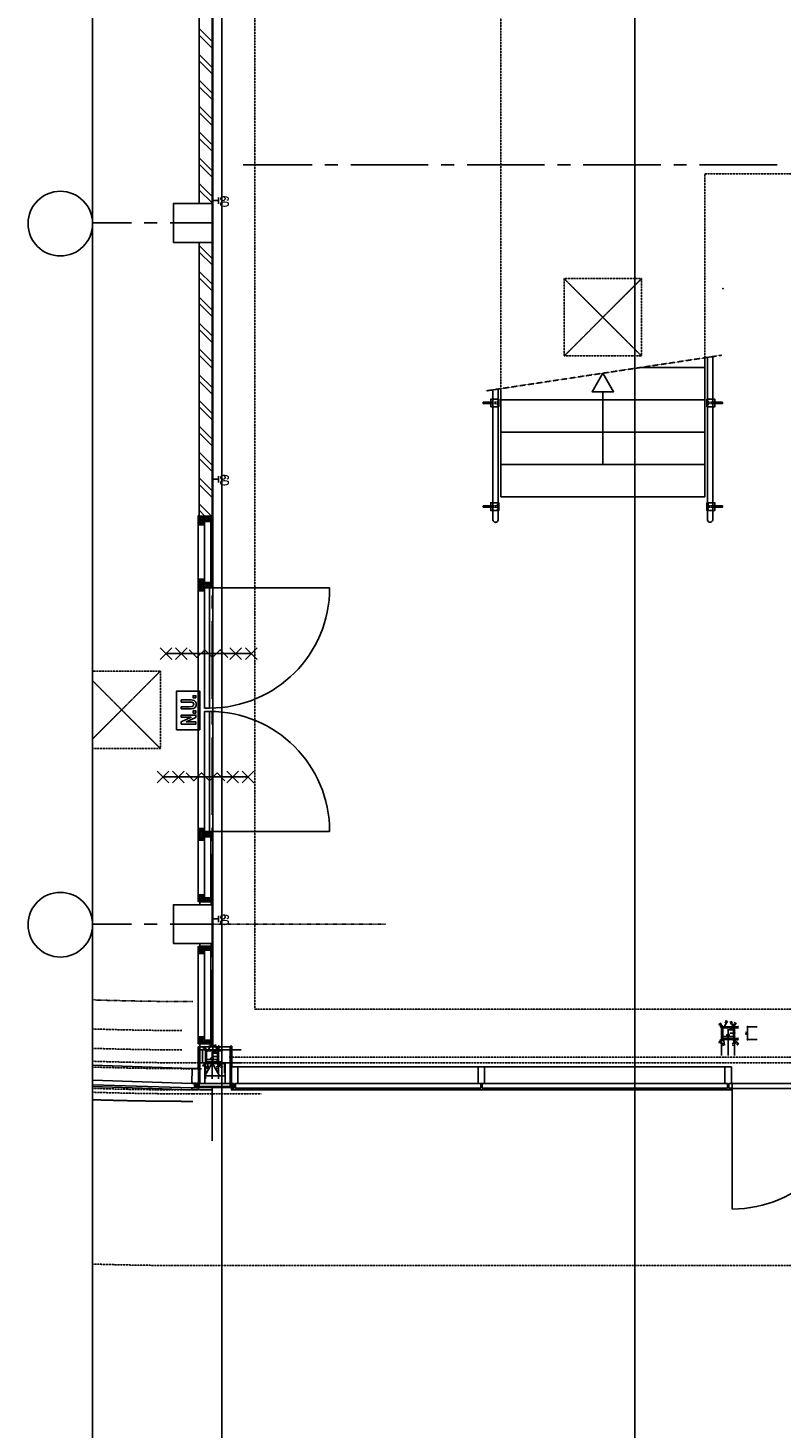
# Model space of a CAD drawing. Extents: x -66955 to 52345, y -20450 to 69550.
# Tile 10 of 94: x -66955 to -61118, y 10002 to 20845. Entities that reach past the tile are written whole.
import ezdxf
from ezdxf.enums import TextEntityAlignment as Align

# ---------------------------------------------------------------- set-up
doc = ezdxf.new("R2010")
doc.units = 0
doc.header["$MEASUREMENT"] = 0
for name, pattern in [('DASHDOT', [1, 0.5, -0.25, 0, -0.25]), ('DASHED', [0.75, 0.5, -0.25]), ('HIDDEN', [0.375, 0.25, -0.125])]:
    doc.linetypes.add(name, pattern=pattern)
for name, color, linetype in [('-E2-', 7, 'CONTINUOUS'), ('BEGGR$--16-', 7, 'CONTINUOUS'), ('BEGGR$--21-', 7, 'CONTINUOUS'), ('BEGGR$--22-', 7, 'CONTINUOUS'), ('BEGGR$--24-', 7, 'CONTINUOUS'), ('BEGGR$--27-', 7, 'CONTINUOUS'), ('BEGGR$--28-', 7, 'CONTINUOUS'), ('BEGGR$--31-', 7, 'CONTINUOUS'), ('BEGGR$--32-', 7, 'CONTINUOUS'), ('BEGGR$--44-', 7, 'CONTINUOUS'), ('BEGGR$--E5-', 7, 'CONTINUOUS'), ('BEGGR$--E6-', 7, 'CONTINUOUS'), ('BEGGR$--E7-', 7, 'CONTINUOUS'), ('BEGGR--28-', 7, 'CONTINUOUS'), ('STRAMIEN--E3-', 7, 'CONTINUOUS'), ('STRAMIEN--E7-', 7, 'CONTINUOUS')]:
    doc.layers.add(name, color=color, linetype=linetype)
doc.styles.add('ROMANS', font='ROMANS', dxfattribs={"height": 0.2})
doc.styles.add('txt', font='TXT', dxfattribs={"height": 0.2})

# ---------------------------------------------------------------- blocks, each defined once
blk = doc.blocks.new('*O0')
at = {"layer": '-E2-', "color": 7, "linetype": 'CONTINUOUS'}
for points in [[(42000, -89500), (42000, 0), (-76800, 0), (-76800, -89500)], [(-75800, -1000), (41000, -1000), (41000, -79500), (-75800, -79500), (-75800, -1000)], [(41000, -1000), (-75800, -1000), (-75800, -79500), (41000, -79500)]]:
    blk.add_lwpolyline(points, close=True, dxfattribs=at)
blk = doc.blocks.new('A0100S')
at = {"layer": '-E2-', "color": 7, "linetype": 'CONTINUOUS'}
blk.add_blockref('*O0', (-42000, 89500), dxfattribs=at)
blk = doc.blocks.new('*O592')
at = {"layer": 'BEGGR$--E6-', "color": 7, "linetype": 'CONTINUOUS'}
for p, q in [((-375.02, -45), (-285.02, 45)), ((-285.02, -45), (-375.02, 45)), ((-330.02, 0), (330, 0)), ((-255.02, -45), (-165.02, 45)), ((-165.02, -45), (-255.02, 45)), ((164.98, -45), (255, 45)), ((254.98, -45), (164.98, 45)), ((285, -45), (375, 45)), ((375, -45), (285, 45))]:
    blk.add_line(p, q, dxfattribs=at)
blk.add_lwpolyline([(-150.02, 30), (-90.02, -30), (-30.02, 30.02), (29.98, -30), (89.98, 30), (149.98, -30)], dxfattribs=at)
blk = doc.blocks.new('*O635')
at = {"layer": 'BEGGR$--E6-', "color": 7, "linetype": 'CONTINUOUS'}
for points in [[(90, -150), (90, 150), (-90.01, 150), (-90.01, -150)], [(59.99, 97.38), (60, 113.76), (38.18, 113.76), (38.18, 97.4)], [(-53.49, 12.28), (7.17, 12.28), (23.94, 12.7), (36.02, 13.98), (42.5, 15.8), (48.64, 18.86), (54.09, 23.2), (58.41, 28.94), (61.25, 36.82), (62.16, 47.68), (61.32, 56.96), (58.73, 64.24), (54.71, 69.96), (49.46, 74.4), (42.98, 77.6), (35.18, 79.64), (23.73, 80.66), (6.26, 81.02), (-53.49, 81.02), (-53.49, 64.66), (9.43, 64.64), (28.75, 63.86), (34.13, 62.24), (38.54, 59.04), (41.54, 54.08), (42.55, 47.2), (41.47, 40.24), (38.29, 34.98), (33.4, 31.34), (27.09, 29.36), (8.09, 28.66), (-53.51, 28.66)], [(60, -105.56), (60, -89.18), (-14.59, -89.18), (60, -54.48), (60, -36.8), (-53.51, -36.8), (-53.49, -53.18), (22.23, -53.18), (-53.51, -88.42), (-53.51, -105.56)], [(60, -20.44), (59.99, -4.08), (38.18, -4.08), (38.18, -20.44)]]:
    blk.add_lwpolyline(points, close=True, dxfattribs=at)
blk = doc.blocks.new('*O641')
at = {"layer": 'BEGGR$--E6-', "color": 7, "linetype": 'CONTINUOUS'}
for p, q in [((-375.02, -45), (-285.02, 45)), ((-285.02, -45), (-375.02, 45)), ((-330.02, 0), (330, 0)), ((-255.02, -45), (-165.02, 45)), ((-165.02, -45), (-255.02, 45)), ((164.98, -45), (255, 45)), ((254.98, -45), (164.98, 45)), ((285, -45), (375, 45)), ((375, -45), (285, 45))]:
    blk.add_line(p, q, dxfattribs=at)
blk.add_lwpolyline([(-150.02, 30), (-90.02, -30), (-30.02, 30.02), (29.98, -30), (89.98, 30), (149.98, -30)], dxfattribs=at)
blk = doc.blocks.new('B__DIM')
at = {"layer": 'BEGGR--28-', "color": 7, "linetype": 'CONTINUOUS'}
for p, q in [((-0.5, -0.5), (0.5, 0.5)), ((-0.5, 0), (0.5, 0)), ((0, 0.5), (0, -0.5))]:
    blk.add_line(p, q, dxfattribs=at)
blk = doc.blocks.new('B28KOK')
at = {"layer": 'BEGGR--28-', "color": 7, "linetype": 'CONTINUOUS'}
for p, q in [((-174, 50), (-24, 50)), ((-174, 0), (26, 0)), ((-42, 37), (-92, 27)), ((-48, 44), (-79, 62)), ((-13, 50), (-51, 50)), ((-13, 42), (-51, 42)), ((-50, 50), (-50, 42)), ((-50, 38), (-50, -38)), ((-42, 38), (-42, -38)), ((38, 50), (-38, 50)), ((38, 42), (-38, 42)), ((-25, -50), (-25, 50)), ((25, -50), (25, 0)), ((41, 36), (93, 5)), ((42, -38), (42, 38)), ((48, 44), (79, 62)), ((50, -38), (50, 38)), ((-174, -50), (-24, -50)), ((-174, -50), (26, -50)), ((-42, -39), (-92, -49)), ((-46, -46), (-82, -82)), ((-26, -42), (-51, -42)), ((-26, -50), (-51, -50)), ((-50, -13), (-50, -76)), ((-50, -13), (-50, -51)), ((-50, -42), (-50, -50)), ((-50, -50), (0, -50)), ((-50, -75), (-42, -75)), ((-42, -13), (-42, -76)), ((-38, -42), (38, -42)), ((-38, -50), (38, -50)), ((0, -13), (0, -51)), ((42, -26), (42, -76)), ((42, -37), (92, -27)), ((42, -75), (50, -75)), ((48, -44), (79, -62)), ((50, -26), (50, -76)), ((-50, -224), (-50, -149)), ((-50, -150), (50, -150)), ((50, -224), (50, -149))]:
    blk.add_line(p, q, dxfattribs=at)
for points in [[(-58, 45), (-48, 44), (-54, 53)], [(-50, 31), (-42, 37), (-52, 40)], [(51, 35), (41, 36), (47, 27)], [(54, 53), (48, 44), (58, 45)], [(-50, -56), (-46, -46), (-56, -50)], [(-50, -45), (-42, -39), (-52, -36)], [(50, -31), (42, -37), (52, -40)], [(58, -45), (48, -44), (54, -53)]]:
    blk.add_lwpolyline(points, dxfattribs=at)
for centre, radius, start, end in [((-38, 38), 12, 90, 180), ((-38, 38), 4, 90, 180), ((38, 38), 12, 0, 90), ((38, 38), 4, 0, 90), ((-38, -38), 12, 180, 270), ((-38, -38), 4, 180, 270), ((38, -38), 4, 270, 360), ((38, -38), 12, 270, 360)]:
    blk.add_arc(centre, radius, start, end, dxfattribs=at)
at = {"layer": 'BEGGR--28-', "color": 7, "linetype": 'CONTINUOUS', "xscale": 9, "yscale": -9}
for p, rotation in [((-50, 50), 90), ((-50, 42), 270), ((-25, 50), 90), ((25, 0), 90), ((-50, -42), 90), ((-50, -50), 270), ((-50, -50), 180), ((-50, -75), 180), ((-25, -50), 270), ((25, -50), 270), ((42, -75), 180), ((-50, -150), 180)]:
    blk.add_blockref('B__DIM', p, dxfattribs=dict(at, rotation=rotation))
for p in [(-42, -75), (0, -50), (50, -75), (50, -150)]:
    blk.add_blockref('B__DIM', p, dxfattribs=at)
at = {"layer": 'BEGGR--28-', "color": 7, "linetype": 'CONTINUOUS', "extrusion": (0, 0, -1), "style": 'ROMANS'}
for s, rotation, p in [('4', 348.7023, (88, 33)), ('R', 348.7023, (75, 35)), ('12', 30.9762, (64, 59)), ('R', 30.9762, (53, 52)), ('8', 90, (46, 43)), ('100', 90, (20, -12)), ('12', 329.0238, (-65, 59)), ('R', 329.0238, (-76, 66)), ('4', 30.9592, (-84, 16)), ('R', 30.9592, (-96, 9)), ('4', 348.6941, (88, -43)), ('12', 315, (76, -69)), ('R', 348.6941, (75, -41)), ('R', 315, (66, -60)), ('8', 90, (46, -49)), ('50', 90, (-30, -32)), ('12', 30.9555, (-69, -52)), ('4', 348.6941, (-78, -25)), ('R', 30.9555, (-81, -59)), ('R', 348.6941, (-91, -23))]:
    blk.add_text(s, height=9, rotation=rotation, dxfattribs=at).set_placement(p)
for s, p in [('8', (43, -70)), ('50', (18, -46)), ('8', (-49, -70)), ('100', (-12, -146))]:
    blk.add_text(s, height=9, dxfattribs=at).set_placement(p)
blk = doc.blocks.new('*O642')
at = {"layer": 'BEGGR$--31-', "color": 7, "linetype": 'CONTINUOUS'}
for points in [[(-934, 448), (-934, 486), (-3, 486), (-3, 448)], [(912, 448), (-3, 448), (-3, 486), (912, 486)]]:
    blk.add_lwpolyline(points, close=True, dxfattribs=at)
for points in [[(-934, -486), (-934, 448), (-3, 448)], [(912, -486), (912, 448), (-3, 448)]]:
    blk.add_lwpolyline(points, dxfattribs=at)
at = {"layer": 'BEGGR$--31-', "color": 7, "linetype": 'CONTINUOUS', "extrusion": (0, 0, -1)}
blk.add_ellipse((-934, 448), major_axis=(0, -934), ratio=0.996706, start_param=4.712389, end_param=6.283185, dxfattribs=at)
at = {"layer": 'BEGGR$--31-', "color": 7, "linetype": 'CONTINUOUS'}
blk.add_ellipse((912, 448), major_axis=(0, -934), ratio=0.97939, start_param=4.712389, end_param=6.283185, dxfattribs=at)
blk = doc.blocks.new('*O644')
at = {"layer": 'BEGGR$--32-', "color": 7, "linetype": 'CONTINUOUS'}
for p, q in [((-320, 42.86), (-305.86, 57)), ((-320, 28.72), (-291.72, 57)), ((-320, 14.57), (-277.57, 57)), ((-320, 57), (-273, 10)), ((-320, 0.43), (-268, 52.43)), ((-320, 42.86), (-287.14, 10)), ((-320, -13.71), (-268, 38.29)), ((-320, 28.72), (-293, 1.72)), ((-320, 14.57), (-293, -12.43)), ((-320, 0.43), (-293, -26.57)), ((-305.86, 57), (-268, 19.14)), ((-291.72, 57), (-268, 33.28)), ((-282.15, 10), (-268, 24.15)), ((-277.57, 57), (-268, 47.43)), ((-268.01, 10), (-268, 10.01)), ((387.57, 57), (378, 47.43)), ((401.72, 57), (378, 33.28)), ((415.86, 57), (378, 19.14)), ((430, 0.43), (378, 52.43)), ((430, -13.71), (378, 38.29)), ((392.15, 10), (378, 24.15)), ((378.01, 10), (378, 10.01)), ((430, 57), (383, 10)), ((430, 14.57), (387.57, 57)), ((430, 42.86), (397.14, 10)), ((430, 28.72), (401.72, 57)), ((430, 28.72), (403, 1.72)), ((430, 14.57), (403, -12.43)), ((430, 0.43), (403, -26.57)), ((430, 42.86), (415.86, 57)), ((-335, -56.99), (-322.01, -44)), ((-335, -55.28), (-333.28, -57)), ((-332.14, -44), (-319.14, -57)), ((-320.86, -57), (-293, -29.14)), ((-320, -27.85), (-293, -0.85)), ((-320, -13.71), (-293, -40.71)), ((-320, -41.99), (-293, -14.99)), ((-320, -27.85), (-299, -48.85)), ((-320, -41.99), (-304.99, -57)), ((-306.72, -57), (-299, -49.28)), ((430, -27.85), (403, -0.85)), ((430, -13.71), (403, -40.71)), ((430, -41.99), (403, -14.99)), ((430.86, -57), (403, -29.14)), ((430, -27.85), (409, -48.85)), ((416.72, -57), (409, -49.28)), ((430, -41.99), (414.99, -57)), ((442.14, -44), (429.14, -57)), ((445, -56.99), (432.01, -44)), ((445, -55.28), (443.28, -57))]:
    blk.add_line(p, q, dxfattribs=at)
for points in [[(-320, 57), (-268, 57), (-268, 10), (-293, 10), (-293, -41), (-299, -41), (-299, -57), (-335, -57), (-335, -44), (-320, -44), (-320, 27), (-320, 27)], [(-320, 57), (-268, 57), (-268, 10), (-293, 10), (-293, -41), (-299, -41), (-299, -57), (-335, -57), (-335, -44), (-320, -44), (-320, 27), (-320, 27)], [(-293, 10), (403, 10), (403, -41), (-293, -41)], [(378, 57), (-268, 57), (-268, 10), (378, 10)], [(430, 57), (378, 57), (378, 10), (403, 10), (403, -41), (409, -41), (409, -57), (445, -57), (445, -44), (430, -44), (430, 27), (430, 27)], [(430, 57), (378, 57), (378, 10), (403, 10), (403, -41), (409, -41), (409, -57), (445, -57), (445, -44), (430, -44), (430, 27), (430, 27)], [(-299, -41), (409, -41), (409, -57), (-299, -57)]]:
    blk.add_lwpolyline(points, close=True, dxfattribs=at)
for p in [(-320, 57), (430, 57)]:
    blk.add_point(p, dxfattribs=at)
at = {"layer": 'BEGGR$--32-', "color": 7, "linetype": 'CONTINUOUS', "style": 'txt'}
for p in [(-312, 24.99), (412, 24.99)]:
    blk.add_text('67x114', height=10, rotation=270, dxfattribs=at).set_placement(p)
blk = doc.blocks.new('BI$TZ')
at = {"layer": 'BEGGR$--32-', "color": 7, "linetype": 'CONTINUOUS'}
blk.add_blockref('*O644', (320, -57), dxfattribs=at)
blk = doc.blocks.new('*O702')
at = {"layer": 'BEGGR$--32-', "color": 7, "linetype": 'CONTINUOUS'}
for p, q in [((-10.5, 42.86), (3.64, 57)), ((-10.5, 28.72), (17.78, 57)), ((-10.5, 14.57), (31.93, 57)), ((-10.5, 57), (36.5, 10)), ((-10.5, 0.43), (41.5, 52.43)), ((-10.5, 42.86), (22.36, 10)), ((-10.5, -13.71), (41.5, 38.29)), ((-10.5, 28.72), (16.5, 1.72)), ((-10.5, 14.57), (16.5, -12.43)), ((-10.5, 0.43), (16.5, -26.57)), ((3.64, 57), (41.5, 19.14)), ((17.78, 57), (41.5, 33.28)), ((27.35, 10), (41.5, 24.15)), ((31.93, 57), (41.5, 47.43)), ((41.49, 10), (41.5, 10.01)), ((-25.5, -56.99), (-12.51, -44)), ((-25.5, -55.28), (-23.78, -57)), ((-22.64, -44), (-9.64, -57)), ((-11.36, -57), (16.5, -29.14)), ((-10.5, -27.85), (16.5, -0.85)), ((-10.5, -13.71), (16.5, -40.71)), ((-10.5, -41.99), (16.5, -14.99)), ((-10.5, -27.85), (10.5, -48.85)), ((-10.5, -41.99), (4.51, -57)), ((2.78, -57), (10.5, -49.28))]:
    blk.add_line(p, q, dxfattribs=at)
blk.add_lwpolyline([(-10.5, 57), (41.5, 57), (41.5, 10), (16.5, 10), (16.5, -41), (10.5, -41), (10.5, -57), (-25.5, -57), (-25.5, -44), (-10.5, -44), (-10.5, 27), (-10.5, 27)], close=True, dxfattribs=at)
blk.add_lwpolyline([(-10.5, 57), (41.5, 57), (41.5, 10), (16.5, 10), (16.5, -41), (10.5, -41), (10.5, -57), (-25.5, -57), (-25.5, -44), (-10.5, -44), (-10.5, 27), (-10.5, 27)], close=True, dxfattribs=at)
blk.add_point((-10.5, 57), dxfattribs=at)
at = {"layer": 'BEGGR$--32-', "color": 7, "linetype": 'CONTINUOUS', "style": 'txt'}
blk.add_text('67x114', height=10, rotation=90, dxfattribs=at).set_placement((7.5, -19))
blk = doc.blocks.new('*O703')
at = {"layer": 'BEGGR$--32-', "color": 7, "linetype": 'CONTINUOUS'}
for p, q in [((-31.07, 57), (-41.5, 46.57)), ((-16.93, 57), (-41.5, 32.43)), ((-2.78, 57), (-41.5, 18.28)), ((16.5, -4.71), (-41.5, 53.29)), ((16.5, -18.85), (-41.5, 39.15)), ((-26.49, 10), (-41.5, 25.01)), ((-40.64, 10), (-41.5, 10.86)), ((11.36, 57), (-35.64, 10)), ((16.5, 9.43), (-31.07, 57)), ((25.5, 57), (-21.5, 10)), ((16.5, 23.57), (-16.93, 57)), ((25.5, 42.86), (-16.5, 0.86)), ((16.5, 19.72), (-16.5, -13.28)), ((16.5, 5.57), (-16.5, -27.43)), ((25.5, -41.99), (-16.5, 0.01)), ((25.5, 28.72), (-2.78, 57)), ((25.5, 42.86), (11.36, 57)), ((25.5, 28.72), (23.78, 27)), ((25.5, -56.14), (-16.5, -14.14)), ((12.22, -57), (-16.5, -28.28)), ((16.5, -8.57), (-15.93, -41)), ((16.5, -22.71), (-10.5, -49.71)), ((-1.92, -57), (-10.5, -48.42)), ((25.5, -27.85), (-3.65, -57)), ((25.5, -41.99), (10.49, -57)), ((25.5, -56.14), (24.64, -57)), ((25.5, -27.85), (24.65, -27))]:
    blk.add_line(p, q, dxfattribs=at)
blk.add_lwpolyline([(25.5, 57), (-41.5, 57), (-41.5, 10), (-16.5, 10), (-16.5, -41), (-10.5, -41), (-10.5, -57), (25.5, -57), (25.5, -27), (16.5, -27), (16.5, 27), (25.5, 27)], close=True, dxfattribs=at)
blk.add_lwpolyline([(25.5, 57), (-41.5, 57), (-41.5, 10), (-16.5, 10), (-16.5, -41), (-10.5, -41), (-10.5, -57), (25.5, -57), (25.5, -27), (16.5, -27), (16.5, 27), (25.5, 27)], close=True, dxfattribs=at)
blk.add_point((25.5, 57), dxfattribs=at)
at = {"layer": 'BEGGR$--32-', "color": 7, "linetype": 'CONTINUOUS', "style": 'txt'}
blk.add_text('67x114', height=10, rotation=90, dxfattribs=at).set_placement((2.5, -19))
blk = doc.blocks.new('*O701')
at = {"layer": 'BEGGR$--32-', "color": 7, "linetype": 'CONTINUOUS'}
for p, q in [((-1004.85, 508.5), (-1010, 503.35)), ((-990.71, 508.5), (-1010, 489.21)), ((-976.57, 508.5), (-1010, 475.07)), ((-945, 434.51), (-1010, 499.51)), ((-986.14, 461.5), (-1010, 485.36)), ((-1000.28, 461.5), (-1010, 471.22)), ((-962.43, 508.5), (-1009.43, 461.5)), ((-945, 448.65), (-1004.85, 508.5)), ((-948.28, 508.5), (-995.28, 461.5)), ((-943.71, 461.5), (-990.71, 508.5)), ((-934.14, 508.5), (-985, 457.64)), ((-920, 508.5), (-985, 443.5)), ((-920, 494.36), (-985, 429.36)), ((-945, 420.36), (-985, 460.36)), ((-945, 455.22), (-985, 415.22)), ((-949.28, 410.5), (-985, 446.22)), ((-945, 441.07), (-979, 407.07)), ((-929.57, 461.5), (-976.57, 508.5)), ((-920, 466.07), (-962.43, 508.5)), ((-920, 480.22), (-948.28, 508.5)), ((-920, 480.22), (-938.72, 461.5)), ((-920, 494.36), (-934.14, 508.5)), ((-920, 466.07), (-924.57, 461.5)), ((920, 494.36), (934.14, 508.5)), ((920, 480.22), (948.28, 508.5)), ((920, 466.07), (962.43, 508.5)), ((920, 508.5), (985, 443.5)), ((920, 494.36), (985, 429.36)), ((920, 480.22), (938.72, 461.5)), ((920, 466.07), (924.57, 461.5)), ((929.57, 461.5), (976.57, 508.5)), ((934.14, 508.5), (985, 457.64)), ((943.71, 461.5), (990.71, 508.5)), ((945, 448.65), (1004.85, 508.5)), ((945, 434.51), (1010, 499.51)), ((945, 420.36), (985, 460.36)), ((945, 455.22), (985, 415.22)), ((945, 441.07), (979, 407.07)), ((948.28, 508.5), (995.28, 461.5)), ((949.28, 410.5), (985, 446.22)), ((962.43, 508.5), (1009.43, 461.5)), ((976.57, 508.5), (1010, 475.07)), ((986.14, 461.5), (1010, 485.36)), ((990.71, 508.5), (1010, 489.21)), ((1000.28, 461.5), (1010, 471.22)), ((1004.85, 508.5), (1010, 503.35)), ((-951, 398.08), (-985, 432.08)), ((-961.56, 394.5), (-985, 417.94)), ((-975.71, 394.5), (-979, 397.79)), ((-945, 426.93), (-977.43, 394.5)), ((-951, 406.79), (-963.29, 394.5)), ((-945, 412.79), (-947.29, 410.5)), ((945, 426.93), (977.43, 394.5)), ((945, 412.79), (947.29, 410.5)), ((951, 398.08), (985, 432.08)), ((951, 406.79), (963.29, 394.5)), ((961.56, 394.5), (985, 417.94)), ((975.71, 394.5), (979, 397.79))]:
    blk.add_line(p, q, dxfattribs=at)
for points in [[(-1458, 461.5), (-985, 461.5), (-985, 410.5), (-1458, 410.5)], [(-1010, 508.5), (-1433, 508.5), (-1433, 461.5), (-1010, 461.5)], [(-920, 508.5), (-1010, 508.5), (-1010, 461.5), (-985, 461.5), (-985, 410.5), (-979, 410.5), (-979, 394.5), (-951, 394.5), (-951, 410.5), (-945, 410.5), (-945, 461.5), (-920, 461.5)], [(-920, 508.5), (-1010, 508.5), (-1010, 461.5), (-985, 461.5), (-985, 410.5), (-979, 410.5), (-979, 394.5), (-951, 394.5), (-951, 410.5), (-945, 410.5), (-945, 461.5), (-920, 461.5)], [(-943, 459.5), (-13, 459.5), (-13, 421.5), (-943, 421.5)], [(943, 459.5), (13, 459.5), (13, 421.5), (943, 421.5)], [(920, 508.5), (1010, 508.5), (1010, 461.5), (985, 461.5), (985, 410.5), (979, 410.5), (979, 394.5), (951, 394.5), (951, 410.5), (945, 410.5), (945, 461.5), (920, 461.5)], [(920, 508.5), (1010, 508.5), (1010, 461.5), (985, 461.5), (985, 410.5), (979, 410.5), (979, 394.5), (951, 394.5), (951, 410.5), (945, 410.5), (945, 461.5), (920, 461.5)], [(1458, 461.5), (985, 461.5), (985, 410.5), (1458, 410.5)], [(1010, 508.5), (1433, 508.5), (1433, 461.5), (1010, 461.5)], [(-979, 410.5), (-1464, 410.5), (-1464, 394.5), (-979, 394.5)], [(979, 410.5), (1464, 410.5), (1464, 394.5), (979, 394.5)]]:
    blk.add_lwpolyline(points, close=True, dxfattribs=at)
for points in [[(-13, 421.5, -0.41421356), (-943, -508.5), (-943, 421.5), (-13, 421.5)], [(13, 421.5, 0.41421356), (943, -508.5), (943, 421.5), (13, 421.5)]]:
    blk.add_lwpolyline(points, format="xyb", dxfattribs=at)
for p in [(-920, 508.5), (920, 508.5)]:
    blk.add_point(p, dxfattribs=at)
for name, p in [('*O702', (-1474.5, 451.5)), ('*O703', (1474.5, 451.5))]:
    blk.add_blockref(name, p, dxfattribs=at)
blk = doc.blocks.new('BI$KZ')
at = {"layer": 'BEGGR$--32-', "color": 7, "linetype": 'CONTINUOUS'}
blk.add_blockref('*O701', (1500, -394.5), dxfattribs=at)
blk = doc.blocks.new('*O709')
at = {"layer": 'BEGGR$--24-', "color": 7, "linetype": 'CONTINUOUS'}
blk.add_line((0, 26.13), (0, -536.34), dxfattribs=at)
blk.add_lwpolyline([(0, 170.63), (-83.42, 26.13), (83.42, 26.13)], close=True, dxfattribs=at)
blk = doc.blocks.new('*O711')
at = {"layer": 'BEGGR$--24-', "color": 7, "linetype": 'CONTINUOUS'}
for p, q in [((-78, -3), (-78, 7)), ((-20, 7), (-78, 7)), ((-20, -28), (-20, 32)), ((42, 32), (-20, 32)), ((42, -28), (42, 32)), ((42, 7), (42, 7)), ((-20, -3), (-78, -3)), ((42, -28), (-20, -28)), ((42, -3), (42, -3))]:
    blk.add_line(p, q, dxfattribs=at)
at = {"layer": 'BEGGR$--24-', "color": 7, "linetype": 'HIDDEN'}
for points in [[(32, 32), (32, 9, -0.414192), (30, 7), (-24, 7)], [(32, -28), (32, -5, 0.414226), (30, -3), (-21, -3)]]:
    blk.add_lwpolyline(points, format="xyb", dxfattribs=at)
blk = doc.blocks.new('*O712')
at = {"layer": 'BEGGR$--24-', "color": 7, "linetype": 'CONTINUOUS'}
for p, q in [((-78, -3), (-78, 7)), ((-20, 7), (-78, 7)), ((-20, -28), (-20, 32)), ((42, 32), (-20, 32)), ((42, -28), (42, 32)), ((42, 7), (42, 7)), ((-20, -3), (-78, -3)), ((42, -28), (-20, -28)), ((42, -3), (42, -3))]:
    blk.add_line(p, q, dxfattribs=at)
at = {"layer": 'BEGGR$--24-', "color": 7, "linetype": 'HIDDEN'}
for points in [[(32, 32), (32, 9, -0.414192), (30, 7), (-24, 7)], [(32, -28), (32, -5, 0.414226), (30, -3), (-21, -3)]]:
    blk.add_lwpolyline(points, format="xyb", dxfattribs=at)
blk = doc.blocks.new('*O710')
at = {"layer": 'BEGGR$--24-', "color": 7, "linetype": 'CONTINUOUS'}
blk.add_lwpolyline([(-77.29, 5), (-77.29, -5), (-19.23, -5), (-19.23, -30), (42.25, -30), (42.25, -5), (42.25, -5), (42.23, 5), (42.3, 4.93), (42.25, 30), (-19.23, 30), (-19.23, 5)], close=True, dxfattribs=at)
for name in ['*O711', '*O712']:
    blk.add_blockref(name, (0.35, -1.96), dxfattribs=at)
blk = doc.blocks.new('*O714')
at = {"layer": 'BEGGR$--24-', "color": 7, "linetype": 'CONTINUOUS'}
for p, q in [((-78, -3), (-78, 7)), ((-20, 7), (-78, 7)), ((-20, -28), (-20, 32)), ((42, 32), (-20, 32)), ((42, -28), (42, 32)), ((42, 7), (42, 7)), ((-20, -3), (-78, -3)), ((42, -28), (-20, -28)), ((42, -3), (42, -3))]:
    blk.add_line(p, q, dxfattribs=at)
at = {"layer": 'BEGGR$--24-', "color": 7, "linetype": 'HIDDEN'}
for points in [[(32, 32), (32, 9, -0.414192), (30, 7), (-24, 7)], [(32, -28), (32, -5, 0.414226), (30, -3), (-21, -3)]]:
    blk.add_lwpolyline(points, format="xyb", dxfattribs=at)
blk = doc.blocks.new('*O715')
at = {"layer": 'BEGGR$--24-', "color": 7, "linetype": 'CONTINUOUS'}
for p, q in [((-78, -3), (-78, 7)), ((-20, 7), (-78, 7)), ((-20, -28), (-20, 32)), ((42, 32), (-20, 32)), ((42, -28), (42, 32)), ((42, 7), (42, 7)), ((-20, -3), (-78, -3)), ((42, -28), (-20, -28)), ((42, -3), (42, -3))]:
    blk.add_line(p, q, dxfattribs=at)
at = {"layer": 'BEGGR$--24-', "color": 7, "linetype": 'HIDDEN'}
for points in [[(32, 32), (32, 9, -0.414192), (30, 7), (-24, 7)], [(32, -28), (32, -5, 0.414226), (30, -3), (-21, -3)]]:
    blk.add_lwpolyline(points, format="xyb", dxfattribs=at)
blk = doc.blocks.new('*O713')
at = {"layer": 'BEGGR$--24-', "color": 7, "linetype": 'CONTINUOUS'}
blk.add_lwpolyline([(-77.29, 5), (-77.29, -5), (-19.23, -5), (-19.23, -30), (42.25, -30), (42.25, -5), (42.28, -5), (42.26, 5), (42.3, 4.93), (42.25, 30), (-19.23, 30), (-19.23, 5)], close=True, dxfattribs=at)
for name in ['*O714', '*O715']:
    blk.add_blockref(name, (0.35, -1.96), dxfattribs=at)
blk = doc.blocks.new('*O717')
at = {"layer": 'BEGGR$--24-', "color": 7, "linetype": 'CONTINUOUS'}
for p, q in [((-42, -28), (-42, 32)), ((-42, 32), (20, 32)), ((20, -28), (20, 32)), ((20, 7), (78, 7)), ((78, -3), (78, 7)), ((-42, -28), (20, -28)), ((20, -3), (78, -3))]:
    blk.add_line(p, q, dxfattribs=at)
at = {"layer": 'BEGGR$--24-', "color": 7, "linetype": 'HIDDEN'}
for points in [[(-32, 32), (-32, 9, 0.414192), (-30, 7), (24, 7)], [(-32, -28), (-32, -5, -0.414226), (-30, -3), (21, -3)]]:
    blk.add_lwpolyline(points, format="xyb", dxfattribs=at)
at = {"layer": 'BEGGR$--24-', "color": 7, "linetype": 'CONTINUOUS'}
for p in [(-42, 7), (-42, -3)]:
    blk.add_point(p, dxfattribs=at)
blk = doc.blocks.new('*O718')
at = {"layer": 'BEGGR$--24-', "color": 7, "linetype": 'CONTINUOUS'}
for p, q in [((-42, -28), (-42, 32)), ((-42, 32), (20, 32)), ((20, -28), (20, 32)), ((20, 7), (78, 7)), ((78, -3), (78, 7)), ((-42, -28), (20, -28)), ((20, -3), (78, -3))]:
    blk.add_line(p, q, dxfattribs=at)
at = {"layer": 'BEGGR$--24-', "color": 7, "linetype": 'HIDDEN'}
for points in [[(-32, 32), (-32, 9, 0.414192), (-30, 7), (24, 7)], [(-32, -28), (-32, -5, -0.414226), (-30, -3), (21, -3)]]:
    blk.add_lwpolyline(points, format="xyb", dxfattribs=at)
at = {"layer": 'BEGGR$--24-', "color": 7, "linetype": 'CONTINUOUS'}
for p in [(-42, 7), (-42, -3)]:
    blk.add_point(p, dxfattribs=at)
blk = doc.blocks.new('*O716')
at = {"layer": 'BEGGR$--24-', "color": 7, "linetype": 'CONTINUOUS'}
blk.add_lwpolyline([(77.29, 4.99), (77.29, -5.01), (19.23, -5), (19.23, -30), (-42.25, -30), (-42.25, -5), (-42.27, -5), (-42.25, 5), (-42.3, 4.93), (-42.25, 30), (19.23, 30), (19.23, 5)], close=True, dxfattribs=at)
for name in ['*O717', '*O718']:
    blk.add_blockref(name, (-0.35, -1.96), dxfattribs=at)
blk = doc.blocks.new('*O720')
at = {"layer": 'BEGGR$--24-', "color": 7, "linetype": 'CONTINUOUS'}
for p, q in [((-42, -28), (-42, 32)), ((-42, 32), (20, 32)), ((20, -28), (20, 32)), ((20, 7), (78, 7)), ((78, -3), (78, 7)), ((-42, -28), (20, -28)), ((20, -3), (78, -3))]:
    blk.add_line(p, q, dxfattribs=at)
at = {"layer": 'BEGGR$--24-', "color": 7, "linetype": 'HIDDEN'}
for points in [[(-32, 32), (-32, 9, 0.414192), (-30, 7), (24, 7)], [(-32, -28), (-32, -5, -0.414226), (-30, -3), (21, -3)]]:
    blk.add_lwpolyline(points, format="xyb", dxfattribs=at)
at = {"layer": 'BEGGR$--24-', "color": 7, "linetype": 'CONTINUOUS'}
for p in [(-42, 7), (-42, -3)]:
    blk.add_point(p, dxfattribs=at)
blk = doc.blocks.new('*O721')
at = {"layer": 'BEGGR$--24-', "color": 7, "linetype": 'CONTINUOUS'}
for p, q in [((-42, -28), (-42, 32)), ((-42, 32), (20, 32)), ((20, -28), (20, 32)), ((20, 7), (78, 7)), ((78, -3), (78, 7)), ((-42, -28), (20, -28)), ((20, -3), (78, -3))]:
    blk.add_line(p, q, dxfattribs=at)
at = {"layer": 'BEGGR$--24-', "color": 7, "linetype": 'HIDDEN'}
for points in [[(-32, 32), (-32, 9, 0.414192), (-30, 7), (24, 7)], [(-32, -28), (-32, -5, -0.414226), (-30, -3), (21, -3)]]:
    blk.add_lwpolyline(points, format="xyb", dxfattribs=at)
at = {"layer": 'BEGGR$--24-', "color": 7, "linetype": 'CONTINUOUS'}
for p in [(-42, 7), (-42, -3)]:
    blk.add_point(p, dxfattribs=at)
blk = doc.blocks.new('*O719')
at = {"layer": 'BEGGR$--24-', "color": 7, "linetype": 'CONTINUOUS'}
blk.add_lwpolyline([(77.29, 4.99), (77.29, -5.01), (19.23, -5), (19.23, -30), (-42.25, -30), (-42.25, -5), (-42.27, -5), (-42.25, 5), (-42.3, 4.93), (-42.25, 30), (19.23, 30), (19.23, 5)], close=True, dxfattribs=at)
for name in ['*O720', '*O721']:
    blk.add_blockref(name, (-0.35, -1.96), dxfattribs=at)
blk = doc.blocks.new('*O735')
at = {"layer": 'BEGGR$--44-', "color": 7, "linetype": 'HIDDEN'}
for p, q in [((-300, -300), (300, 300)), ((300, -300), (-300, 300))]:
    blk.add_line(p, q, dxfattribs=at)
blk.add_lwpolyline([(300, -300), (300, 300), (-300, 300), (-300, -300)], close=True, dxfattribs=at)

msp = doc.modelspace()

# ---------------------------------------------------------------- linework, layer by layer
at = {"layer": 'BEGGR$--16-', "color": 82, "linetype": 'CONTINUOUS'}
msp.add_line((-65523.68, 12620.5), (-65610.17, 12620.1), dxfattribs=at)
at = {"layer": 'BEGGR$--21-', "color": 7, "linetype": 'CONTINUOUS'}
for p, q in [((-65630, 17065), (-65530, 17065)), ((-65587.01, 12830), (-65428, 12830)), ((-65428, 12730), (-65428, 12830)), ((-65587.01, 12730), (-65428, 12730))]:
    msp.add_line(p, q, dxfattribs=at)
at = {"layer": 'BEGGR$--21-', "color": 7, "linetype": 'HIDDEN'}
msp.add_line((-65679.16, 12590), (-65150.4, 12590), dxfattribs=at)
at = {"layer": 'BEGGR$--21-', "color": 7, "linetype": 'CONTINUOUS'}
for points in [[(-65587.01, 12829.98), (-65587.01, 12670), (-65625.01, 12670), (-65625.01, 12829.98)], [(-65428, 12829.98), (-65428, 12670), (-65390, 12670), (-65390, 12829.98)]]:
    msp.add_lwpolyline(points, close=True, dxfattribs=at)
msp.add_lwpolyline([(-65587.01, 12730), (-65530.01, 12830), (-65473.01, 12730)], dxfattribs=at)
at = {"layer": 'BEGGR$--21-', "color": 7, "linetype": 'HIDDEN'}
for radius, start, end in [(23595.02, 268.115689, 269.793697), (23745.02, 268.127597, 269.793697), (23845.02, 268.13545, 270.113303), (24085.02, 268.154036, 270)]:
    msp.add_arc((-65679.16, 36675.02), radius, start, end, dxfattribs=at)
at = {"layer": 'BEGGR$--21-', "color": 1, "linetype": 'HIDDEN'}
for radius, start in [(23890.02, 268.138964), (24055.02, 268.151733)]:
    msp.add_arc((-65679.16, 36675.02), radius, start, 270.164322, dxfattribs=at)
at = {"layer": 'BEGGR$--21-', "color": 7, "linetype": 'DASHED'}
msp.add_arc((-65679.16, 36675.02), 24143.02, 268.158472, 270, dxfattribs=at)
at = {"layer": 'BEGGR$--22-', "color": 7, "linetype": 'CONTINUOUS'}
for p, q in [((-65630, 24465), (-65630, 19485)), ((-65530, 24465), (-65530, 19485)), ((-65630, 20840), (-65530, 20740)), ((-65630, 20790), (-65530, 20690)), ((-65630, 20640), (-65530, 20540)), ((-65630, 20590), (-65530, 20490)), ((-65630, 20440), (-65530, 20340)), ((-65630, 20390), (-65530, 20290)), ((-65630, 20240), (-65530, 20140)), ((-65630, 20190), (-65530, 20090)), ((-65630, 20040), (-65530, 19940)), ((-65630, 19990), (-65530, 19890)), ((-65630, 19840), (-65530, 19740)), ((-65630, 19790), (-65530, 19690)), ((-65630, 19640), (-65530, 19540)), ((-65630, 19590), (-65530, 19490)), ((-65630, 19485), (-65530, 19485)), ((-65630, 19185), (-65630, 17065)), ((-65630, 19185), (-65530, 19185)), ((-65630, 19160), (-65530, 19060)), ((-65630, 19110), (-65530, 19010)), ((-65530, 19185), (-65530, 17065)), ((-65630, 18960), (-65530, 18860)), ((-65630, 18910), (-65530, 18810)), ((-65630, 18760), (-65530, 18660)), ((-65630, 18710), (-65530, 18610)), ((-65630, 18560), (-65530, 18460)), ((-65630, 18510), (-65530, 18410)), ((-65630, 18360), (-65530, 18260)), ((-65630, 18310), (-65530, 18210)), ((-65630, 18160), (-65530, 18060)), ((-65630, 18110), (-65530, 18010)), ((-65630, 17960), (-65530, 17860)), ((-65630, 17910), (-65530, 17810)), ((-65630, 17760), (-65530, 17660)), ((-65630, 17710), (-65530, 17610)), ((-65630, 17560), (-65530, 17460)), ((-65630, 17510), (-65530, 17410)), ((-65630, 17360), (-65530, 17260)), ((-65630, 17310), (-65530, 17210)), ((-65630, 17160), (-65535, 17065)), ((-65630, 17110), (-65585, 17065)), ((-65340, 12670), (-63447.74, 12670)), ((-65340, 12635), (-63453.14, 12635)), ((-65330, 12670), (-63447.74, 12670)), ((-65330, 12635), (-63453.14, 12635)), ((-63447.74, 12670), (-61555.47, 12670)), ((-63426.21, 12635), (-61546.55, 12635))]:
    msp.add_line(p, q, dxfattribs=at)
at = {"layer": 'BEGGR$--22-', "color": 7, "linetype": 'HIDDEN'}
for p, q in [((-65198, 23905), (-65198, 13247)), ((-65198, 13247), (-53860, 13247))]:
    msp.add_line(p, q, dxfattribs=at)
at = {"layer": 'BEGGR$--24-', "color": 7, "linetype": 'HIDDEN'}
msp.add_line((-63413.43, 18033.87), (-61586.81, 18310.26), dxfattribs=at)
at = {"layer": 'BEGGR$--24-', "color": 7, "linetype": 'CONTINUOUS'}
for p, q in [((-61715, 17965.02), (-61715, 18290.87)), ((-61715, 18215.02), (-62215.52, 18215.02)), ((-63355.55, 17036.93), (-63355.52, 18042.62)), ((-63355.52, 18042.62), (-63315.52, 18048.67)), ((-63315.52, 18048.67), (-63315.55, 17036.93)), ((-63295, 17965.02), (-63295, 18051.79))]:
    msp.add_line(p, q, dxfattribs=at)
at = {"layer": 'BEGGR$--24-', "color": 7, "linetype": 'HIDDEN'}
for points in [[(-63294.98, 17938.73), (-63294.98, 21295.09), (-57927.08, 21295.09)], [(-61715, 18209.07), (-61715, 19715.02), (-58015.05, 19715.02)]]:
    msp.add_lwpolyline(points, dxfattribs=at)
at = {"layer": 'BEGGR$--24-', "color": 7, "linetype": 'CONTINUOUS'}
for points in [[(-61694.49, 17036.93), (-61694.48, 18293.97), (-61654.49, 18300.02), (-61654.45, 17036.93, -1), (-61694.49, 17036.93)], [(-63315.51, 17036.93), (-63315.52, 18048.67), (-63355.52, 18042.62), (-63355.55, 17036.93, 1), (-63315.51, 17036.93)]]:
    msp.add_lwpolyline(points, format="xyb", dxfattribs=at)
for points in [[(-63295, 17715.02), (-61715, 17715.02), (-61715, 17965.02), (-63295, 17965.02)], [(-63295, 17465.02), (-61715, 17465.02), (-61715, 17715.02), (-63295, 17715.02)], [(-63295, 17215.02), (-61715, 17215.02), (-61715, 17465.02), (-63295, 17465.02)]]:
    msp.add_lwpolyline(points, close=True, dxfattribs=at)
msp.add_arc((-63335.53, 17036.93), 20, 180.001608, 270, dxfattribs=at)
at = {"layer": 'BEGGR$--24-', "color": 7, "linetype": 'CONTINUOUS', "extrusion": (0, 0, -1)}
msp.add_arc((63335.55, 17036.93), 20, 180.001608, 270, dxfattribs=at)
at = {"layer": 'BEGGR$--24-', "color": 7, "linetype": 'CONTINUOUS'}
for p in [(-61574.98, 18825.05), (-63335.54, 17016.94)]:
    msp.add_point(p, dxfattribs=at)
at = {"layer": 'BEGGR$--27-', "color": 7, "linetype": 'HIDDEN'}
msp.add_lwpolyline([(-53860, 11260), (-65769.8, 11260.01, -0.00674256), (-66455, 11271.79)], format="xyb", dxfattribs=at)
at = {"layer": 'BEGGR$--28-', "color": 7, "linetype": 'CONTINUOUS'}
for points in [[(-65530, 19185), (-65830, 19185), (-65830, 19485), (-65530, 19485)], [(-65530, 13755), (-65830, 13755), (-65830, 13955), (-65830, 14055), (-65530, 14055)], [(-65580, 12829.98), (-65580, 12930), (-65605, 12930), (-65605, 12829.98)], [(-65455, 12829.98), (-65455, 12930), (-65480, 12930), (-65480, 12829.98)]]:
    msp.add_lwpolyline(points, close=True, dxfattribs=at)
at = {"layer": 'BEGGR$--28-', "color": 5, "linetype": 'CONTINUOUS'}
for points in [[(-65587.01, 12750), (-65587.01, 12830), (-65582.01, 12830), (-65582.01, 12750)], [(-65582.01, 12830), (-65582.01, 12825), (-65433, 12825), (-65433, 12830)], [(-65433, 12750), (-65433, 12830), (-65428, 12830), (-65428, 12750)]]:
    msp.add_lwpolyline(points, close=True, dxfattribs=at)
at = {"layer": 'BEGGR$--31-', "color": 7, "linetype": 'CONTINUOUS'}
msp.add_line((-65637.01, 14645), (-65637.01, 16485), dxfattribs=at)
at = {"layer": 'BEGGR$--31-', "color": 1, "linetype": 'HIDDEN'}
for p, q in [((-65378, 12875), (-53877.5, 12875)), ((-65378, 12830), (-53877.5, 12830))]:
    msp.add_line(p, q, dxfattribs=at)
at = {"layer": 'BEGGR$--31-', "color": 7, "linetype": 'CONTINUOUS'}
for points in [[(-65625, 14077), (-65625, 14055), (-65536.01, 14055), (-65536.01, 14077)], [(-65536.01, 13733), (-65536.01, 13755), (-65625.01, 13755), (-65625.01, 13733)], [(-65625.01, 12955), (-65637.01, 12955), (-65637.01, 12785.39), (-65625.01, 12785.39)], [(-65625.01, 12955), (-65625.01, 12930), (-65390, 12930), (-65390, 12955)], [(-65625, 12977), (-65625, 12955), (-65536.01, 12955), (-65536.01, 12977)], [(-65378, 12959), (-65390, 12959), (-65390, 12800), (-65378, 12800)], [(-65330, 12800), (-65330, 12670), (-65350, 12670), (-65350, 12635), (-65330, 12635), (-65330, 12620), (-65380, 12620), (-65380.01, 12635), (-65360, 12635), (-65360, 12670), (-65380, 12670), (-65380, 12800)], [(-63470, 12800), (-63470, 12670), (-63450, 12670), (-63450, 12635), (-63470, 12635), (-63470, 12620), (-63420, 12620), (-63420, 12635), (-63440, 12635), (-63440, 12670), (-63420, 12670), (-63420, 12800)], [(-61510, 12800), (-61510, 12670), (-61530, 12670), (-61530, 12635), (-61510, 12635), (-61510, 12620), (-61560, 12620), (-61560.01, 12635), (-61540, 12635), (-61540, 12670), (-61560, 12670), (-61560, 12800)], [(-65635.12, 12785.34), (-65635.67, 12670.35), (-65655.69, 12670.43), (-65655.97, 12635.44), (-65636, 12635.32), (-65636.07, 12620.33), (-65686.08, 12620.62), (-65686.01, 12635.62), (-65666.01, 12635.5), (-65665.79, 12670.53), (-65685.76, 12670.64), (-65685.1, 12785.63)], [(-65635.67, 12668.09), (-65635.67, 12648), (-65652.71, 12648), (-65652.71, 12668.09)], [(-65652.71, 12640), (-65365, 12640), (-65365, 12648), (-65652.71, 12648)], [(-65630, 12670), (-65630, 12648), (-65390, 12648), (-65390, 12670)], [(-65365, 12648), (-65365, 12670), (-65380, 12670), (-65380, 12648)]]:
    msp.add_lwpolyline(points, close=True, dxfattribs=at)
for points in [[(-65652.71, 12668.09), (-65635.67, 12648), (-65635.67, 12668.09), (-65652.71, 12648)], [(-65365, 12648), (-65380, 12670), (-65365, 12670), (-65380, 12648)]]:
    msp.add_lwpolyline(points, dxfattribs=at)
at = {"layer": 'BEGGR$--32-', "color": 7, "linetype": 'CONTINUOUS'}
for p, q in [((-66455, 12811.2), (-65685.64, 12785.64)), ((-61510, 12800), (-65330, 12800)), ((-66455, 12695.71), (-65687.24, 12670.67)), ((-66455, 12660.7), (-65687.47, 12635.65)), ((-66455, 12646.17), (-65687.59, 12620.65)), ((-65355, 12620), (-61522.11, 12620)), ((-65330, 12620), (-61522.11, 12620))]:
    msp.add_line(p, q, dxfattribs=at)
at = {"layer": 'BEGGR$--32-', "color": 7, "linetype": 'HIDDEN'}
for p, q in [((-65635.01, 12829.98), (-65635.01, 12719.99)), ((-65680.04, 12674.49), (-65641.06, 12673.18))]:
    msp.add_line(p, q, dxfattribs=at)
at = {"layer": 'BEGGR$--44-', "color": 7, "linetype": 'HIDDEN'}
for p, q in [((-66455, 15340), (-65930, 15865)), ((-65930, 15265), (-66455, 15790))]:
    msp.add_line(p, q, dxfattribs=at)
msp.add_lwpolyline([(-66455, 15265), (-65930, 15265), (-65930, 15865), (-66455, 15865)], dxfattribs=at)
at = {"layer": 'BEGGR$--E5-', "color": 1, "linetype": 'CONTINUOUS'}
for p, q in [((-65480, 19533), (-65480, 19483)), ((-65530, 19508), (-65480, 19508)), ((-65530, 17349.5), (-65480, 17349.5)), ((-65480, 17374.5), (-65480, 17324.5)), ((-65530, 13944.33), (-65480, 13944.33)), ((-65480, 13969.33), (-65480, 13919.33))]:
    msp.add_line(p, q, dxfattribs=at)
at = {"layer": 'BEGGR$--E5-', "color": 1, "linetype": 'DASHED'}
for points in [[(-65523.68, 12818.45), (-65523.68, 26905), (-66455, 26905)], [(-66455, 21305), (-65523.68, 21305), (-65523.68, 17765), (-65530, 17765)]]:
    msp.add_lwpolyline(points, dxfattribs=at)
at = {"layer": 'BEGGR$--E7-', "color": 3, "linetype": 'DASHDOT'}
msp.add_line((-65530, 13905), (-64188.08, 13905), dxfattribs=at)
msp.add_arc((-65679.16, 36675.02), 23370.02, 268.097539, 270, dxfattribs=at)
at = {"layer": 'STRAMIEN--E3-', "color": 251, "linetype": 'DASHED'}
msp.add_line((-62257, 22497), (-62257, 4393), dxfattribs=at)
at = {"layer": 'STRAMIEN--E7-', "color": 7, "linetype": 'CONTINUOUS'}
for p, q in [((-65530, 20750), (-65530, 20450)), ((-65530, 20450), (-65530, 20150)), ((-65530, 20050), (-65530, 19950)), ((-65530, 19850), (-65530, 19550)), ((-65530, 19550), (-65530, 19250)), ((-66455, 19335), (-66155, 19335)), ((-66055, 19335), (-65955, 19335)), ((-65855, 19335), (-65555, 19335)), ((-65555, 19335), (-65530, 19335)), ((-65530, 19150), (-65530, 19050)), ((-65530, 18950), (-65530, 18650)), ((-65530, 18650), (-65530, 18350)), ((-65530, 18250), (-65530, 18150)), ((-65530, 18050), (-65530, 17750)), ((-65530, 17750), (-65530, 17450)), ((-65530, 17350), (-65530, 17250)), ((-65530, 17150), (-65530, 16850)), ((-65530, 16850), (-65530, 16550)), ((-65530, 16450), (-65530, 16350)), ((-65530, 16250), (-65530, 15950)), ((-65530, 15950), (-65530, 15650)), ((-65530, 15550), (-65530, 15450)), ((-65530, 15350), (-65530, 15050)), ((-65530, 15050), (-65530, 14750)), ((-65530, 14650), (-65530, 14550)), ((-65530, 14450), (-65530, 14150)), ((-65530, 14150), (-65530, 13850)), ((-66455, 13905), (-66155, 13905)), ((-66055, 13905), (-65955, 13905)), ((-65855, 13905), (-65555, 13905)), ((-65555, 13905), (-65530, 13905)), ((-65530, 13750), (-65530, 13650)), ((-65530, 13550), (-65530, 13250)), ((-65530, 13250), (-65530, 12950)), ((-65530, 12850), (-65530, 12750)), ((-65530, 12650), (-65530, 12350)), ((-65530, 12350), (-65530, 12225))]:
    msp.add_line(p, q, dxfattribs=at)
at = {"layer": 'STRAMIEN--E7-', "color": 6, "linetype": 'CONTINUOUS'}
for p, q in [((-65056, 19785), (-65290, 19785)), ((-64756, 19785), (-65056, 19785)), ((-64556, 19785), (-64656, 19785)), ((-64156, 19785), (-64456, 19785)), ((-63856, 19785), (-64156, 19785)), ((-63656, 19785), (-63756, 19785)), ((-63256, 19785), (-63556, 19785)), ((-62956, 19785), (-63256, 19785)), ((-62756, 19785), (-62856, 19785)), ((-62356, 19785), (-62656, 19785)), ((-62056, 19785), (-62356, 19785)), ((-61856, 19785), (-61956, 19785)), ((-61456, 19785), (-61756, 19785)), ((-61156, 19785), (-61456, 19785))]:
    msp.add_line(p, q, dxfattribs=at)
at = {"layer": 'STRAMIEN--E7-', "color": 7, "linetype": 'CONTINUOUS'}
for centre in [(-66705, 19330), (-66705, 13900)]:
    msp.add_circle(centre, 250.05, dxfattribs=at)

# ---------------------------------------------------------------- block references
at = {"layer": '-E2-', "color": 7, "linetype": 'CONTINUOUS'}
msp.add_blockref('A0100S', (52345, -20450), dxfattribs=at)
at = {"layer": 'BEGGR$--24-', "color": 7, "linetype": 'CONTINUOUS'}
for name, p in [('*O709', (-62504.98, 18001.36)), ('*O710', (-63352.79, 17941.03)), ('*O716', (-61657.27, 17940.98)), ('*O713', (-63352.82, 17138.03)), ('*O719', (-61657.29, 17137.98))]:
    msp.add_blockref(name, p, dxfattribs=at)
at = {"layer": 'BEGGR$--28-', "color": 5, "linetype": 'CONTINUOUS', "rotation": 90}
for p in [(-61535, 13060), (-65530, 12880)]:
    msp.add_blockref('B28KOK', p, dxfattribs=at)
at = {"layer": 'BEGGR$--31-', "color": 7, "linetype": 'CONTINUOUS'}
msp.add_blockref('*O642', (-60568.83, 12184.04), dxfattribs=at)
at = {"layer": 'BEGGR$--32-', "color": 7, "linetype": 'CONTINUOUS', "rotation": 90}
for name, p in [('BI$KZ', (-65523.01, 14065)), ('BI$TZ', (-65637.01, 12980))]:
    msp.add_blockref(name, p, dxfattribs=at)
at = {"layer": 'BEGGR$--44-', "color": 7, "linetype": 'HIDDEN'}
msp.add_blockref('*O735', (-62505, 18605), dxfattribs=at)
at = {"layer": 'BEGGR$--E6-', "color": 7, "linetype": 'CONTINUOUS'}
for name, p in [('*O592', (-65556.99, 16000.01)), ('*O635', (-65714.99, 15560)), ('*O641', (-65581, 15045.08))]:
    msp.add_blockref(name, p, dxfattribs=at)

# ---------------------------------------------------------------- texts
at = {"layer": 'BEGGR$--E5-', "color": 1, "linetype": 'CONTINUOUS', "style": 'ROMANS', "width": 0.8}
for p in [(-65434.66, 19502.84), (-65434.66, 17344.34), (-65434.66, 13939.18)]:
    msp.add_text('60', height=62.5, rotation=270, dxfattribs=at).set_placement(p, align=Align.MIDDLE)

doc.saveas('drawing.dxf')
